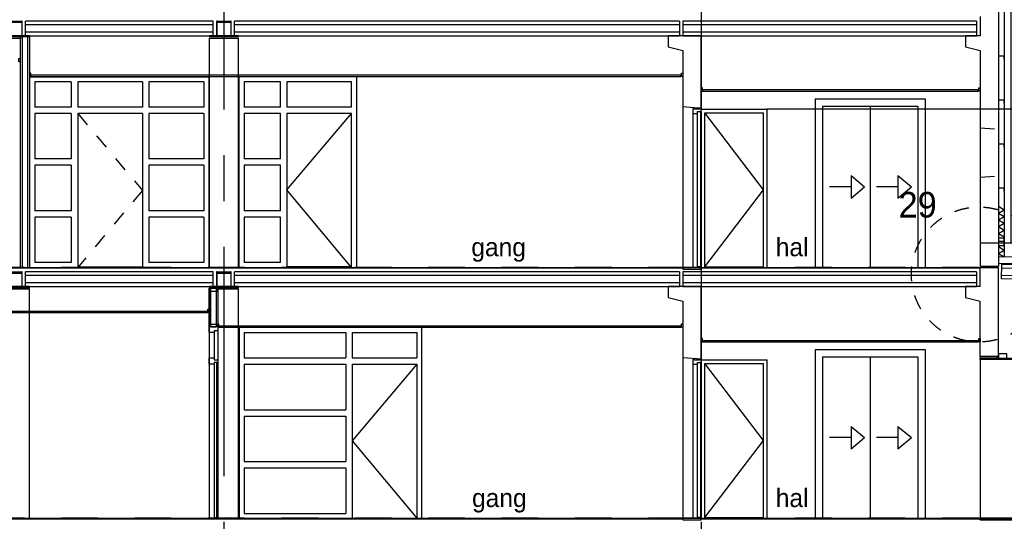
# Model space of a CAD drawing. Extents: x 0 to 140000, y 0 to 84100.
# Tile 54 of 105: x 41121 to 54535, y 15285 to 22125. Entities that reach past the tile are written whole.
import ezdxf

# ---------------------------------------------------------------- set-up
doc = ezdxf.new("R2010")
doc.units = 0
doc.header["$LTSCALE"] = 100
doc.header["$MEASUREMENT"] = 0
for name, pattern in [('B0201', [50, 31.25, -6.25, 6.25, -6.25]), ('B0702', [4.6875, 3.125, -1.5625]), ('DASHDOT', [1, 0.5, -0.25, 0, -0.25]), ('TEGELS', [4, 2, -2])]:
    doc.linetypes.add(name, pattern=pattern)
doc.layers.get('0').update_dxf_attribs({"linetype": 'CONTINUOUS'})
for name, color, linetype in [('AA28MH--_METAAL', 1, 'CONTINUOUS'), ('AA43----_ARCEER', 1, 'CONTINUOUS'), ('AI31----_BUITENKOZ', 7, 'CONTINUOUS'), ('AL$1A---_ALGEMEEN', 1, 'CONTINUOUS'), ('AL$7A---_STRAMIEN', 42, 'B0201'), ('AL$8A---_HULPLIJNEN', 1, 'CONTINUOUS'), ('AL21FG2-_BAKSTEEN', 2, 'CONTINUOUS'), ('AL21K---_ISOLATIE', 1, 'CONTINUOUS'), ('AL21XI--_HOUT', 7, 'CONTINUOUS'), ('AL22G---_PREFABBETON', 3, 'CONTINUOUS'), ('AL22XJ9-_GIPSPLAAT', 7, 'CONTINUOUS'), ('AL23----_ARCEER', 3, 'CONTINUOUS'), ('AL23----_VLOEREN', 7, 'CONTINUOUS'), ('AL28----_KONSTRUKTIE', 3, 'CONTINUOUS'), ('AL28MH--_METAAL', 3, 'CONTINUOUS'), ('AL31----_BUITENKOZ', 7, 'CONTINUOUS'), ('AL32----_BINNENKOZ', 7, 'CONTINUOUS'), ('AL32----_BINNENKOZIJ', 7, 'CONTINUOUS'), ('AL42----_BINNENWANDA', 2, 'CONTINUOUS'), ('AL43----_ARCEER', 1, 'CONTINUOUS'), ('AL43----_VLOERAFW', 1, 'CONTINUOUS'), ('AL45----_PLAFONDAFW', 7, 'CONTINUOUS'), ('AL47----_DAKAFW', 1, 'CONTINUOUS'), ('AT$1A---_ALGEMEEN', 7, 'CONTINUOUS')]:
    doc.layers.add(name, color=color, linetype=linetype)
doc.styles.add('00_10', font='B-GBP.shx', dxfattribs={"height": 12})
doc.styles.add('03_100', font='B-GBP.shx', dxfattribs={"height": 350})

# ---------------------------------------------------------------- blocks, each defined once
blk = doc.blocks.new('ARC880')
at = {"color": 0}
for q in [(-46, -40), (46, -40)]:
    blk.add_line((0, 40), q, dxfattribs=at)

msp = doc.modelspace()

# ---------------------------------------------------------------- linework, layer by layer
at = {"color": 1}
msp.add_line((54453.8, 19580.5), (54533.8, 19534.3), dxfattribs=at)
for points in [[(43703.8, 17947.5), (43703.8, 18466.5), (43718.8, 18466.5), (43718.8, 17947.5)], [(43718.8, 18466.5), (43802.8, 18466.5), (43802.8, 18418.8), (43718.8, 18418.8)], [(43802.8, 17947.5), (43802.8, 18466.5), (43817.8, 18466.5), (43817.8, 17947.5)], [(43718.8, 17975), (43802.8, 17975), (43802.8, 17937.5), (43718.8, 17937.5)], [(43802.8, 17947.5), (43817.8, 17947.5), (43817.8, 17884.5), (43767.8, 17884.5), (43767.8, 17859.5), (43703.8, 17859.5), (43703.8, 17947.5), (43718.8, 17947.5), (43718.8, 17937.5), (43802.8, 17937.5)]]:
    msp.add_lwpolyline(points, close=True)
at = {"layer": 'AA43----_ARCEER'}
for p, q in [((50289.8, 20846.7), (50289.8, 18746.7)), ((50403.8, 20871.7), (50403.8, 18746.7)), ((50403.8, 17451.7), (50403.8, 15326.7)), ((50289.8, 17426.7), (50289.8, 15326.7))]:
    msp.add_line(p, q, dxfattribs=at)
at = {"layer": 'AA43----_ARCEER', "color": 1}
for q in [(54481.8, 19047.1), (54533.9, 18984.8)]:
    msp.add_line((54453.9, 19031), q, dxfattribs=at)
at = {"layer": 'AI31----_BUITENKOZ'}
msp.add_lwpolyline([(54453.8, 17511.2), (54567.8, 17511.2), (54567.8, 17567.2), (54453.8, 17567.2)], close=True, dxfattribs=at)
at = {"layer": 'AL$1A---_ALGEMEEN', "color": 4, "linetype": 'TEGELS'}
msp.add_circle((54189.6, 18650.9), 920.5, dxfattribs=at)
at = {"layer": 'AL$7A---_STRAMIEN'}
for p, q in [((43903.8, 39027.2), (43903.8, 4182.5)), ((50403.8, 39027.2), (50403.8, 4132.5))]:
    msp.add_line(p, q, dxfattribs=at)
at = {"layer": 'AL$7A---_STRAMIEN', "color": 1, "linetype": 'DASHDOT', "ltscale": 10}
for p, q in [((74188.1, 18746.7), (32778.5, 18746.7)), ((74188.1, 15326.7), (32778.5, 15326.7))]:
    msp.add_line(p, q, dxfattribs=at)
at = {"layer": 'AL$8A---_HULPLIJNEN'}
for p, q in [((40853.8, 21874.7), (41139.8, 21874.7)), ((43703.9, 21874.7), (44103.7, 21874.7)), ((40853.8, 18454.7), (41253.8, 18454.7)), ((43817.8, 18454.7), (44103.7, 18454.7))]:
    msp.add_line(p, q, dxfattribs=at)
at = {"layer": 'AL$8A---_HULPLIJNEN', "color": 42}
for p, q in [((55818.3, 20906.7), (51303.8, 20906.7)), ((55818.3, 19080), (54203.8, 19080))]:
    msp.add_line(p, q, dxfattribs=at)
at = {"layer": 'AL$8A---_HULPLIJNEN', "linetype": 'TEGELS'}
for p, q in [((54203.8, 20651.9), (54453.8, 20631.7)), ((54203.8, 19977.5), (54453.8, 19997.7))]:
    msp.add_line(p, q, dxfattribs=at)
at = {"layer": 'AL21FG2-_BAKSTEEN', "color": 1}
for p, q in [((51957.3, 21046.7), (51957.3, 18746.7)), ((51957.3, 21046.7), (53457.3, 21046.7)), ((52057.3, 20946.7), (52057.3, 18746.7)), ((52057.3, 20946.7), (53357.3, 20946.7)), ((52707.3, 20946.7), (52707.3, 18746.7)), ((53357.3, 20946.7), (53357.3, 18746.7)), ((53457.3, 21046.7), (53457.3, 18746.7)), ((52446.1, 20000.2), (52629.1, 19846.7)), ((52446.1, 20000.2), (52446.1, 19693.2)), ((53085.3, 20000.2), (53268.2, 19846.7)), ((53085.3, 20000.2), (53085.3, 19693.2)), ((52446.1, 19846.7), (52153.6, 19846.7)), ((52446.1, 19693.2), (52629.1, 19846.7)), ((53085.3, 19846.7), (52792.8, 19846.7)), ((53085.3, 19693.2), (53268.2, 19846.7)), ((51957.3, 17626.7), (51957.3, 15326.7)), ((51957.3, 17626.7), (53457.3, 17626.7)), ((53457.3, 17626.7), (53457.3, 15326.7)), ((52057.3, 17526.7), (52057.3, 15326.7)), ((52057.3, 17526.7), (53357.3, 17526.7)), ((52707.3, 17526.7), (52707.3, 15326.7)), ((53357.3, 17526.7), (53357.3, 15326.7)), ((52446.1, 16580.2), (52629.1, 16426.7)), ((52446.1, 16580.2), (52446.1, 16273.2)), ((53085.3, 16580.2), (53268.2, 16426.7)), ((53085.3, 16580.2), (53085.3, 16273.2)), ((52446.1, 16426.7), (52153.6, 16426.7)), ((52446.1, 16273.2), (52629.1, 16426.7)), ((53085.3, 16426.7), (52792.8, 16426.7)), ((53085.3, 16273.2), (53268.2, 16426.7))]:
    msp.add_line(p, q, dxfattribs=at)
at = {"layer": 'AL21K---_ISOLATIE'}
for p, q in [((51253.8, 19806.7), (50453.8, 20856.7)), ((50453.8, 18756.7), (51253.8, 19806.7)), ((50453.8, 18756.7), (51253.8, 18756.7)), ((51253.8, 16386.7), (50453.8, 17436.7)), ((50453.8, 15336.7), (51253.8, 16386.7)), ((50453.8, 15336.7), (51253.8, 15336.7))]:
    msp.add_line(p, q, dxfattribs=at)
at = {"layer": 'AL21K---_ISOLATIE', "color": 7}
msp.add_lwpolyline([(64363.8, 18734.7), (54453.8, 18893.7)], dxfattribs=at)
at = {"layer": 'AL21XI--_HOUT'}
msp.add_lwpolyline([(54613.8, 19087.8), (54625.8, 19087.8), (54625.8, 35426.8), (54533.8, 35426.8), (54533.8, 19087.8), (54536.7, 19087.8)], dxfattribs=at)
msp.add_lwpolyline([(54533.8, 19047.1), (54533.8, 19099.1), (54453.8, 19099.1), (54453.8, 19047.1)], close=True, dxfattribs=at)
at = {"layer": 'AL22G---_PREFABBETON', "color": 1}
for p, q in [((43703.9, 21874.7), (43703.7, 18746.7)), ((44103.7, 18746.7), (44103.7, 21874.7)), ((41253.8, 15326.7), (41253.8, 18454.7)), ((43703.9, 18458.7), (43703.7, 15326.7)), ((44103.7, 15326.7), (44103.7, 18454.7))]:
    msp.add_line(p, q, dxfattribs=at)
at = {"layer": 'AL22XJ9-_GIPSPLAAT'}
for p, q in [((41128.8, 21894.7), (41128.8, 18746.7)), ((41253.8, 21894.7), (41128.8, 21894.7)), ((41253.8, 21894.7), (41253.8, 18746.7)), ((41260.8, 21346.7), (43696.8, 21346.7))]:
    msp.add_line(p, q, dxfattribs=at)
at = {"layer": 'AL22XJ9-_GIPSPLAAT', "color": 1}
for p, q in [((41153.8, 21894.7), (41153.8, 18746.7)), ((41228.8, 21894.7), (41228.8, 18746.7)), ((44762.3, 19804.2), (45642.3, 20846.7)), ((45642.3, 18746.7), (44762.3, 19804.2))]:
    msp.add_line(p, q, dxfattribs=at)
at = {"layer": 'AL22XJ9-_GIPSPLAAT', "color": 1, "linetype": 'TEGELS'}
for p, q in [((41912.1, 20846.7), (42792.1, 19796.7)), ((42792.1, 19796.7), (41912.1, 18746.7))]:
    msp.add_line(p, q, dxfattribs=at)
at = {"layer": 'AL22XJ9-_GIPSPLAAT', "color": 1, "linetype": 'CONTINUOUS'}
for p, q in [((46529.8, 17426.7), (45649.8, 16384.2)), ((45649.8, 16384.2), (46529.8, 15326.7))]:
    msp.add_line(p, q, dxfattribs=at)
at = {"layer": 'AL23----_ARCEER', "color": 1}
for p, q in [((43758.1, 22056.7), (41199.3, 22056.7)), ((50107.4, 22056.7), (44049.3, 22056.7)), ((54157.4, 22056.7), (50153.8, 22056.7)), ((43758.1, 21956.7), (41199.3, 21956.7)), ((50107.4, 21956.7), (44049.3, 21956.7)), ((54157.4, 21956.7), (50153.8, 21956.7)), ((54498.5, 18743.4), (60963.5, 18639.7)), ((43758.1, 18636.7), (41199.3, 18636.7)), ((43758.1, 18536.7), (41199.3, 18536.7)), ((50107.4, 18636.7), (44049.2, 18636.7)), ((50107.4, 18536.7), (44049.2, 18536.7)), ((54157.4, 18636.7), (50153.8, 18636.7)), ((54157.4, 18536.7), (50153.8, 18536.7)), ((54496.9, 18643.4), (60961.9, 18539.7))]:
    msp.add_line(p, q, dxfattribs=at)
at = {"layer": 'AL23----_VLOEREN'}
for p, q in [((41199.3, 21906.7), (41199.3, 22106.7)), ((43758.1, 22106.7), (41199.3, 22106.7)), ((43758.1, 21906.7), (43758.1, 22106.7)), ((44049.2, 21906.7), (44049.2, 22106.7)), ((50107.4, 22106.7), (44049.3, 22106.7)), ((50107.4, 22106.7), (50107.4, 21906.7)), ((50153.8, 22106.7), (50153.8, 21906.7)), ((54157.4, 22106.7), (50153.8, 22106.7)), ((54157.4, 22106.7), (54157.4, 21906.7)), ((41199.3, 21906.7), (43758.1, 21906.7)), ((44049.3, 21906.7), (50107.4, 21906.7)), ((50153.8, 21906.7), (54157.4, 21906.7)), ((54496.1, 18593.4), (54499.3, 18793.4)), ((54499.3, 18793.4), (60964.3, 18689.7)), ((34803.8, 18741.7), (50153.8, 18741.7)), ((41199.3, 18486.7), (41199.3, 18686.7)), ((43758.1, 18686.7), (41199.3, 18686.7)), ((43758.1, 18486.7), (43758.1, 18686.7)), ((44049.2, 18486.7), (44049.2, 18686.7)), ((50107.4, 18686.7), (44049.2, 18686.7)), ((50107.4, 18686.7), (50107.4, 18486.7)), ((54157.4, 18686.7), (50153.8, 18686.7)), ((50153.8, 18686.7), (50153.8, 18486.7)), ((50403.8, 18741.7), (54203.8, 18741.7)), ((54157.4, 18686.7), (54157.4, 18486.7)), ((60961.1, 18489.7), (54496.1, 18593.4)), ((41199.3, 18486.7), (43758.1, 18486.7)), ((44049.2, 18486.7), (50107.4, 18486.7)), ((50153.8, 18486.7), (54157.4, 18486.7)), ((34803.8, 15321.7), (50153.8, 15321.7)), ((50403.8, 15321.7), (54203.8, 15321.7))]:
    msp.add_line(p, q, dxfattribs=at)
msp.add_lwpolyline([(54157.4, 15066.7), (54847.3, 15066.7), (54847.3, 15304.3), (54203.8, 15304.3), (54203.8, 15321.7)], dxfattribs=at)
at = {"layer": 'AL28----_KONSTRUKTIE'}
for p, q in [((54453.8, 24756.7), (54453.8, 21356.5)), ((54203.8, 22166.7), (54203.8, 21906.7)), ((54453.8, 22166.7), (54453.8, 18766.7)), ((54203.8, 21906.7), (54003.8, 21906.7)), ((54003.8, 21906.7), (54003.8, 21756.7)), ((54203.8, 21906.7), (54203.8, 21906.7)), ((54003.8, 21756.7), (54203.8, 21706.7)), ((54203.8, 21706.7), (54203.8, 18766.7)), ((54203.8, 20682.5), (54203.8, 20682.5)), ((45709.5, 19358.7), (45709.5, 19358.7)), ((54453.8, 19128.1), (54453.8, 18828.1)), ((54453.8, 19128.1), (54453.8, 18828.1)), ((54203.8, 18766.7), (54453.8, 18766.7)), ((54203.8, 18746.7), (54453.8, 18746.7)), ((54203.8, 18486.7), (54203.8, 18746.7)), ((54453.8, 17531.2), (54453.8, 18746.7)), ((54203.8, 18486.7), (54003.8, 18486.7)), ((54003.8, 18486.7), (54003.8, 18336.7)), ((54203.8, 18486.7), (54203.8, 18486.7)), ((54003.8, 18336.7), (54203.8, 18286.7)), ((54203.8, 17531.2), (54203.8, 18286.7)), ((54203.8, 17531.2), (54453.8, 17531.2))]:
    msp.add_line(p, q, dxfattribs=at)
at = {"layer": 'AL28----_KONSTRUKTIE', "color": 1}
for p, q in [((50153.8, 20940.7), (50153.8, 18746.7)), ((50153.8, 17520.7), (50153.8, 15326.7)), ((54203.8, 17531.2), (54203.8, 15326.7))]:
    msp.add_line(p, q, dxfattribs=at)
at = {"layer": 'AL28----_KONSTRUKTIE'}
for points in [[(49953.8, 21756.7), (50153.8, 21706.7), (50153.8, 20940.7), (50403.8, 20920.7), (50403.8, 21144), (50403.8, 21144), (50403.8, 21906.7), (50403.8, 21906.7), (50403.8, 21906.7), (50153.8, 21906.7), (50153.8, 21906.7), (49953.8, 21906.7)], [(49953.8, 18336.7), (50153.8, 18286.7), (50153.8, 17520.7), (50403.8, 17500.7), (50403.8, 17924), (50403.8, 17924), (50403.8, 18486.7), (50403.8, 18486.7), (50403.8, 18486.7), (50153.8, 18486.7), (50153.8, 18486.7), (49953.8, 18486.7)]]:
    msp.add_lwpolyline(points, close=True, dxfattribs=at)
at = {"layer": 'AL28MH--_METAAL', "color": 1}
msp.add_lwpolyline([(54533.8, 35404.1), (54533.8, 18892.4)], dxfattribs=at)
at = {"layer": 'AL28MH--_METAAL'}
for points in [[(40854, 21894.7), (41253.8, 21894.7), (41253.8, 21906.7), (41153.9, 21906.7), (41153.9, 22106.7), (41148.9, 22106.7), (41148.9, 21906.7), (40958.9, 21906.7), (40958.9, 22106.7), (41148.9, 22106.7), (41148.9, 22086.7), (40958.9, 22086.7), (40958.9, 22106.7), (40953.9, 22106.7), (40953.9, 21906.7), (40854, 21906.7)], [(43704, 21894.7), (44103.8, 21894.7), (44103.8, 21906.7), (44003.9, 21906.7), (44003.9, 22106.7), (43998.9, 22106.7), (43998.9, 21906.7), (43808.9, 21906.7), (43808.9, 22106.7), (43998.9, 22106.7), (43998.9, 22086.7), (43808.9, 22086.7), (43808.9, 22106.7), (43803.9, 22106.7), (43803.9, 21906.7), (43704, 21906.7)], [(40854, 18474.7), (41253.8, 18474.7), (41253.8, 18486.7), (41153.9, 18486.7), (41153.9, 18686.7), (41148.9, 18686.7), (41148.9, 18486.7), (40958.9, 18486.7), (40958.9, 18686.7), (41148.9, 18686.7), (41148.9, 18666.7), (40958.9, 18666.7), (40958.9, 18686.7), (40953.9, 18686.7), (40953.9, 18486.7), (40854, 18486.7)], [(43704, 18474.7), (44103.8, 18474.7), (44103.8, 18486.7), (44003.9, 18486.7), (44003.9, 18686.7), (43998.9, 18686.7), (43998.9, 18486.7), (43808.9, 18486.7), (43808.9, 18686.7), (43998.9, 18686.7), (43998.9, 18666.7), (43808.9, 18666.7), (43808.9, 18686.7), (43803.9, 18686.7), (43803.9, 18486.7), (43704, 18486.7)]]:
    msp.add_lwpolyline(points, close=True, dxfattribs=at)
at = {"layer": 'AL28MH--_METAAL', "color": 4}
for points in [[(54525.1, 21596.1), (54533.8, 21596.1), (54533.8, 21626.8), (54453.8, 21626.8), (54453.8, 21596.1), (54462.9, 21596.1)], [(54525.1, 20996.1), (54533.8, 20996.1), (54533.8, 21026.8), (54453.8, 21026.8), (54453.8, 20996.1), (54462.9, 20996.1)], [(54525.1, 20396.1), (54533.8, 20396.1), (54533.8, 20426.8), (54453.8, 20426.8), (54453.8, 20396.1), (54462.9, 20396.1)], [(54525.1, 19796.1), (54533.8, 19796.1), (54533.8, 19826.8), (54453.8, 19826.8), (54453.8, 19796.1), (54462.9, 19796.1)], [(54525.1, 19115.8), (54533.8, 19115.8), (54533.8, 19146.5), (54453.8, 19146.5), (54453.8, 19115.8), (54462.9, 19115.8)]]:
    msp.add_lwpolyline(points, dxfattribs=at)
at = {"layer": 'AL31----_BUITENKOZ', "color": 2, "linetype": 'CONTINUOUS'}
for points in [[(54443.8, 17510.9), (54443.8, 17531.2), (54206.8, 17531.2), (54203.8, 17528.2), (54203.8, 17510.9), (54443.8, 17510.9), (54443.8, 17510.9)], [(54723.8, 17510.9), (54723.8, 17490.7), (54206.8, 17490.7), (54203.8, 17493.7), (54203.8, 17510.9), (54642.1, 17510.9), (54642.1, 17510.9)]]:
    msp.add_lwpolyline(points, close=True, dxfattribs=at)
at = {"layer": 'AL32----_BINNENKOZ'}
for p, q in [((41260.8, 18746.7), (41260.8, 21346.7)), ((42878.4, 21346.7), (43047.9, 21346.7)), ((43696.8, 21346.7), (43696.8, 18746.7)), ((44110.8, 18746.7), (44110.8, 21346.7)), ((45709.3, 21346.7), (45709.3, 18746.7)), ((41327.7, 21279.7), (41327.7, 20934.7)), ((41824.1, 21279.7), (41327.7, 21279.7)), ((41824.1, 21279.7), (41824.1, 20934.7)), ((41912.1, 21279.7), (41912.1, 20934.7)), ((42792.1, 21279.7), (41912.1, 21279.7)), ((42792.1, 21279.7), (42792.1, 20934.7)), ((42880.1, 21279.7), (42880.1, 20934.7)), ((43629.7, 21279.7), (42880.1, 21279.7)), ((43629.7, 21279.7), (43629.7, 20934.7)), ((44178.1, 21279.7), (44178.1, 20934.7)), ((44674.3, 21279.7), (44178.1, 21279.7)), ((44674.3, 20934.7), (44674.3, 21279.7)), ((44762.3, 21279.7), (44762.3, 20934.7)), ((45642.3, 21279.7), (44762.3, 21279.7)), ((45642.3, 20934.7), (45642.3, 21279.7)), ((41824.1, 20934.7), (41327.7, 20934.7)), ((42792.1, 20934.7), (41912.1, 20934.7)), ((43629.7, 20934.7), (42880.1, 20934.7)), ((43629.7, 20934.7), (42880.1, 20934.7)), ((43629.7, 20934.7), (42880.1, 20934.7)), ((44674.3, 20934.7), (44178.1, 20934.7)), ((45642.3, 20934.7), (44762.3, 20934.7)), ((41824.1, 20846.7), (41327.7, 20846.7)), ((41327.7, 20846.7), (41327.7, 20227.7)), ((41824.1, 20846.7), (41824.1, 20227.7)), ((42792.1, 20846.7), (41912.1, 20846.7)), ((41912.1, 20846.7), (41912.1, 18746.7)), ((42792.1, 20846.7), (42792.1, 18746.7)), ((43629.7, 20846.7), (42880.1, 20846.7)), ((42880.1, 20846.7), (42880.1, 20227.7)), ((43629.7, 20846.7), (42880.1, 20846.7)), ((43629.7, 20846.7), (42880.1, 20846.7)), ((43629.7, 20846.7), (43629.7, 20227.7)), ((44674.3, 20846.7), (44178.1, 20846.7)), ((44178.1, 20846.7), (44178.1, 20227.7)), ((44674.3, 20227.7), (44674.3, 20846.7)), ((45642.3, 20846.7), (44762.3, 20846.7)), ((44762.3, 20846.7), (44762.3, 18746.7)), ((45642.3, 18746.7), (45642.3, 20846.7)), ((41824.1, 20227.7), (41327.7, 20227.7)), ((41824.1, 20139.7), (41327.7, 20139.7)), ((41327.7, 20139.7), (41327.7, 19520.7)), ((41824.1, 20139.7), (41824.1, 19520.7)), ((43629.7, 20227.7), (42880.1, 20227.7)), ((43629.7, 20139.7), (42880.1, 20139.7)), ((42880.1, 20139.7), (42880.1, 19520.7)), ((43629.7, 20139.7), (43629.7, 19520.7)), ((44674.3, 20227.7), (44178.1, 20227.7)), ((44674.3, 20139.7), (44178.1, 20139.7)), ((44178.1, 20139.7), (44178.1, 19520.7)), ((44674.3, 19520.7), (44674.3, 20139.7)), ((41824.1, 19520.7), (41327.7, 19520.7)), ((43629.7, 19520.7), (42880.1, 19520.7)), ((44674.3, 19520.7), (44178.1, 19520.7)), ((41824.1, 19432.7), (41327.7, 19432.7)), ((41327.7, 19432.7), (41327.7, 18813.7)), ((41824.1, 19432.7), (41824.1, 18813.7)), ((43629.7, 19432.7), (42880.1, 19432.7)), ((42880.1, 19432.7), (42880.1, 18813.7)), ((43629.7, 19432.7), (43629.7, 18813.7)), ((44674.3, 19432.7), (44178.1, 19432.7)), ((44178.1, 19432.7), (44178.1, 18813.7)), ((44674.3, 18813.7), (44674.3, 19432.7)), ((41824.1, 18813.7), (41327.7, 18813.7)), ((43629.7, 18813.7), (42880.1, 18813.7)), ((44674.3, 18813.7), (44178.1, 18813.7)), ((41912.1, 18756.7), (42792.1, 18756.7)), ((45642.3, 18756.7), (44762.3, 18756.7)), ((44110.7, 17926.7), (44110.7, 15326.7)), ((44177.8, 17859.7), (44177.8, 17514.7)), ((44177.8, 17859.7), (45561.8, 17859.7)), ((45561.8, 17859.7), (45561.8, 17514.7)), ((45649.8, 17859.7), (45649.8, 17514.7)), ((45649.8, 17859.7), (46529.8, 17859.7)), ((46529.8, 17859.7), (46529.8, 17514.7)), ((46596.8, 17926.7), (46596.8, 15326.7)), ((44177.8, 17514.7), (45561.8, 17514.7)), ((45649.8, 17514.7), (46529.8, 17514.7)), ((44177.8, 17426.7), (45561.8, 17426.7)), ((44177.8, 17426.7), (44177.8, 16807.7)), ((45561.8, 17426.7), (45561.8, 16807.7)), ((45649.8, 17426.7), (46529.8, 17426.7)), ((45649.8, 17426.7), (45649.8, 15326.7)), ((46529.8, 17426.7), (46529.8, 15326.7)), ((44177.8, 16807.7), (45561.8, 16807.7)), ((44177.8, 16719.7), (45561.8, 16719.7)), ((44177.8, 16719.7), (44177.8, 16100.7)), ((45561.8, 16719.7), (45561.8, 16100.7)), ((44177.8, 16100.7), (45561.8, 16100.7)), ((44177.8, 16012.7), (45561.8, 16012.7)), ((44177.8, 16012.7), (44177.8, 15393.7)), ((45561.8, 16012.7), (45561.8, 15393.7)), ((44177.8, 15393.7), (45561.8, 15393.7))]:
    msp.add_line(p, q, dxfattribs=at)
at = {"layer": 'AL32----_BINNENKOZIJ'}
for p, q in [((50403.8, 18746.7), (50403.8, 20906.7)), ((50403.8, 20906.7), (51303.8, 20906.7)), ((50453.8, 18746.7), (50453.8, 20856.7)), ((50453.8, 20856.7), (51253.8, 20856.7)), ((51253.8, 18746.7), (51253.8, 20856.7)), ((51303.8, 18746.7), (51303.8, 20906.7)), ((50403.8, 15326.7), (50403.8, 17486.7)), ((50403.8, 17486.7), (51303.8, 17486.7)), ((51303.8, 15326.7), (51303.8, 17486.7)), ((50453.8, 15326.7), (50453.8, 17436.7)), ((50453.8, 17436.7), (51253.8, 17436.7)), ((51253.8, 15326.7), (51253.8, 17436.7))]:
    msp.add_line(p, q, dxfattribs=at)
at = {"layer": 'AL32----_BINNENKOZIJ', "color": 1}
for p, q in [((43703.8, 17859.5), (43703.8, 17514.5)), ((43767.8, 17859.5), (43767.8, 17514.5)), ((43817.8, 17884.5), (43817.8, 17489.5)), ((43817.8, 17451.5), (43817.8, 15326.5)), ((43703.8, 17426.5), (43703.8, 15326.5))]:
    msp.add_line(p, q, dxfattribs=at)
at = {"layer": 'AL32----_BINNENKOZIJ', "color": 2, "linetype": 'CONTINUOUS'}
for points in [[(50353.8, 18756.7), (50353.8, 20871.7), (50393.8, 20871.7), (50393.8, 18756.7)], [(50353.8, 15336.7), (50353.8, 17451.7), (50393.8, 17451.7), (50393.8, 15336.7)]]:
    msp.add_lwpolyline(points, close=True, dxfattribs=at)
at = {"layer": 'AL32----_BINNENKOZIJ'}
msp.add_lwpolyline([(43817.8, 17451.5), (43767.8, 17451.5), (43767.8, 17426.5), (43703.8, 17426.5), (43703.8, 17514.5), (43767.8, 17514.5), (43767.8, 17489.5), (43817.8, 17489.5)], close=True, dxfattribs=at)
at = {"layer": 'AL32----_BINNENKOZIJ', "linetype": 'CONTINUOUS'}
msp.add_lwpolyline([(43767.8, 17451.5), (43767.8, 15336.5), (43807.8, 15336.5), (43807.8, 17451.5)], close=True, dxfattribs=at)
at = {"layer": 'AL42----_BINNENWANDA'}
for points in [[(50380.8, 20922.5), (50380.8, 20903.7), (50312.7, 20903.7), (50312.7, 20928)], [(50289.8, 20913.7), (50289.8, 20846.7), (50353.8, 20846.7), (50353.8, 20871.7), (50403.8, 20871.7), (50403.8, 20913.7), (50380.9, 20913.7), (50380.8, 20903.7), (50312.8, 20903.7), (50312.8, 20913.7)], [(50289.8, 17493.7), (50289.8, 17426.7), (50353.8, 17426.7), (50353.8, 17451.7), (50403.8, 17451.7), (50403.8, 17493.7), (50380.9, 17493.7), (50380.8, 17483.7), (50312.8, 17483.7), (50312.8, 17493.7)], [(50380.8, 17502.5), (50380.8, 17483.7), (50312.7, 17483.7), (50312.7, 17508)]]:
    msp.add_lwpolyline(points, close=True, dxfattribs=at)
at = {"layer": 'AL43----_ARCEER', "color": 1}
msp.add_line((54533.8, 19077.1), (54533.9, 19077.2), dxfattribs=at)
at = {"layer": 'AL43----_VLOERAFW', "color": 1, "linetype": 'CONTINUOUS'}
for p, q in [((34803.8, 18746.7), (54203.8, 18746.7)), ((34803.8, 15326.7), (71813.8, 15326.7))]:
    msp.add_line(p, q, dxfattribs=at)
at = {"layer": 'AL43----_VLOERAFW', "color": 7}
for points in [[(50153.8, 18724.3), (50403.8, 18724.3), (50403.8, 18746.7), (50153.8, 18746.7)], [(50153.8, 15304.3), (50403.8, 15304.3), (50403.8, 15326.7), (50153.8, 15326.7)], [(54203.8, 15304.3), (55023.8, 15304.3), (55023.8, 15326.7), (54203.8, 15326.7)]]:
    msp.add_lwpolyline(points, close=True, dxfattribs=at)
at = {"layer": 'AL45----_PLAFONDAFW'}
for p, q in [((50129.2, 21366.7), (41278.4, 21366.7)), ((41278.4, 21346.7), (41278.4, 21366.7)), ((50129.2, 21346.7), (41278.4, 21346.7)), ((50129.2, 21346.7), (50129.2, 21366.7)), ((54179.2, 21166.7), (50428.4, 21166.7)), ((50428.4, 21146.7), (50428.4, 21166.7)), ((54179.2, 21146.7), (50428.4, 21146.7)), ((54179.2, 21146.7), (54179.2, 21166.7)), ((43679.2, 18146.5), (34838.4, 18146.7)), ((43679.2, 18126.5), (34838.4, 18126.7)), ((43679.2, 18126.5), (43679.2, 18146.5)), ((50129.2, 17946.7), (43842.4, 17946.7)), ((43842.4, 17926.5), (43842.4, 17946.5)), ((50129.2, 17926.7), (43842.4, 17926.7)), ((50129.2, 17926.7), (50129.2, 17946.7)), ((54179.2, 17746.7), (50428.4, 17746.7)), ((50428.4, 17726.7), (50428.4, 17746.7)), ((54179.2, 17726.7), (50428.4, 17726.7)), ((54179.2, 17726.7), (54179.2, 17746.7))]:
    msp.add_line(p, q, dxfattribs=at)
for points in [[(41128.8, 21551.7), (41110.8, 21551.7), (41110.8, 21596.7), (41128.8, 21596.7)], [(41253.8, 21351.7), (41271.8, 21351.7), (41271.8, 21396.7), (41253.8, 21396.7)], [(50153.8, 21351.7), (50135.8, 21351.7), (50135.8, 21396.7), (50153.8, 21396.7)], [(50403.8, 21151.7), (50421.8, 21151.7), (50421.8, 21196.7), (50403.8, 21196.7)], [(54203.8, 21151.7), (54185.8, 21151.7), (54185.8, 21196.7), (54203.8, 21196.7)], [(43703.8, 18131.5), (43685.8, 18131.5), (43685.8, 18176.5), (43703.8, 18176.5)], [(43817.8, 17931.5), (43835.8, 17931.5), (43835.8, 17976.5), (43817.8, 17976.5)], [(50153.8, 17931.7), (50135.8, 17931.7), (50135.8, 17976.7), (50153.8, 17976.7)], [(50403.8, 17731.7), (50421.8, 17731.7), (50421.8, 17776.7), (50403.8, 17776.7)], [(54203.8, 17731.7), (54185.8, 17731.7), (54185.8, 17776.7), (54203.8, 17776.7)]]:
    msp.add_lwpolyline(points, close=True, dxfattribs=at)
at = {"layer": 'AL45----_PLAFONDAFW', "const_width": 2}
for points in [[(41275.1, 21385.8), (41275.1, 21344.1), (41295.1, 21344.1)], [(50132.5, 21385.8), (50132.5, 21344.1), (50112.5, 21344.1)], [(50425.1, 21185.8), (50425.1, 21144.1), (50445.1, 21144.1)], [(54182.5, 21185.8), (54182.5, 21144.1), (54162.5, 21144.1)], [(43682.5, 18165.6), (43682.5, 18124), (43662.5, 18124)], [(43839.1, 17965.6), (43839.1, 17924), (43859.1, 17924)], [(50132.5, 17965.8), (50132.5, 17924.1), (50112.5, 17924.1)], [(50425.1, 17765.8), (50425.1, 17724.1), (50445.1, 17724.1)], [(54182.5, 17765.8), (54182.5, 17724.1), (54162.5, 17724.1)]]:
    msp.add_lwpolyline(points, dxfattribs=at)
at = {"layer": 'AL47----_DAKAFW', "color": 7, "linetype": 'B0702'}
msp.add_line((54453.8, 18804.1), (64362.3, 18645.1), dxfattribs=at)

# ---------------------------------------------------------------- block references
at = {"layer": 'AA28MH--_METAAL', "xscale": -1, "rotation": 90}
for p in [(54493.8, 19488.1), (54493.8, 19395.8), (54493.8, 19303.4), (54493.8, 19211), (54493.9, 18938.6)]:
    msp.add_blockref('ARC880', p, dxfattribs=at)

# ---------------------------------------------------------------- texts
at = {"layer": 'AT$1A---_ALGEMEEN', "color": 3, "style": '03_100'}
msp.add_text('29', height=350, dxfattribs=at).set_placement((53094, 19427.7))
at = {"layer": 'AT$1A---_ALGEMEEN', "color": 2, "style": '00_10'}
for s, p in [('gang', (47273.6, 18899.7)), ('hal', (51421.3, 18899.7)), ('hal', (51421.3, 15479.7)), ('gang', (47283.5, 15479.7))]:
    msp.add_text(s, height=250, dxfattribs=at).set_placement(p)

doc.saveas('drawing.dxf')
